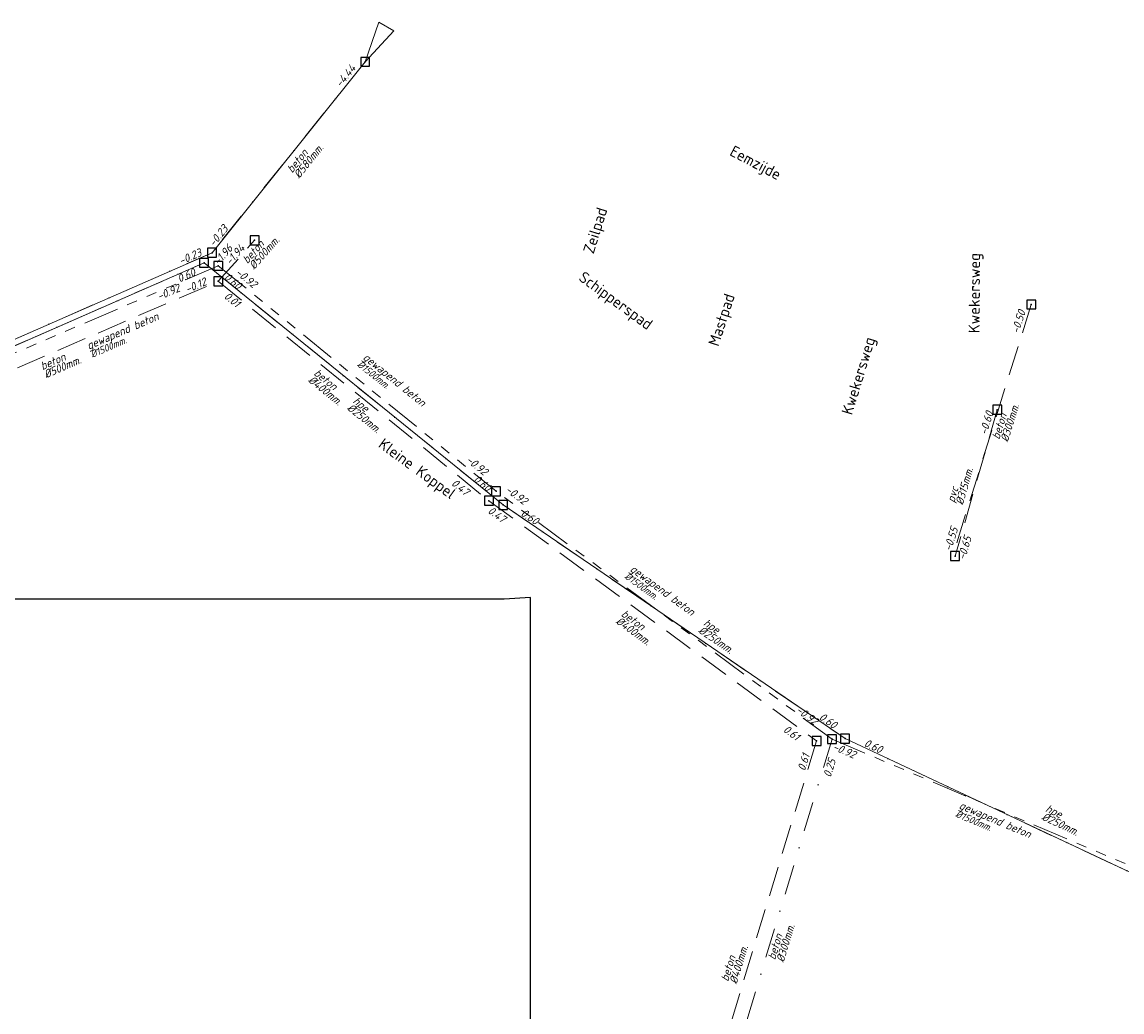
# Model space of a CAD drawing. Header units: metres. Extents: x 152202 to 157341, y 461610 to 468701.
# Tile 85 of 238: x 154283 to 154468, y 463696 to 463862. Entities that reach past the tile are written whole.
import ezdxf
from ezdxf.enums import TextEntityAlignment as Align
from ezdxf.lldxf.tags import DXFTag

# ---------------------------------------------------------------- set-up
doc = ezdxf.new("R2010")
doc.units = ezdxf.units.M
doc.header["$PDMODE"] = 64
doc.header["$PDSIZE"] = 1.5
for name, pattern in [('RI-GWA', [18.45, 6, -1.8, 1.75, -1.8, 1.75, -1.8, 1.75, -1.8]), ('RI-HWA', [7.4, 5, -2.4]), ('RI-VWA', [11, 5, -3, 0, -3])]:
    doc.linetypes.add(name, pattern=pattern)
doc.layers.get('0').update_dxf_attribs({"linetype": 'CONTINUOUS'})
doc.layers.get('DEFPOINTS').update_dxf_attribs({"linetype": 'CONTINUOUS'})
for name, color, linetype, lineweight in [('B-OI-RI-GWA-MATERIAAL-T18', 10, 'CONTINUOUS', 18), ('B-OI-RI-GWA_BOB-T18', 10, 'CONTINUOUS', 18), ('B-OI-RI-GWA_DIAMETER-T18', 10, 'CONTINUOUS', 18), ('B-OI-RI-GWA_TRANSPORTLEIDING-G', 10, 'RI-GWA', 18), ('B-OI-RI-GWA_TRANSPORTLEIDING_BETON_1500-G', 10, 'RI-GWA', 18), ('B-OI-RI-HWA-BOB-T18', 150, 'CONTINUOUS', 18), ('B-OI-RI-HWA-MATERIAAL-T18', 150, 'CONTINUOUS', 18), ('B-OI-RI-HWA_DIAMETER-T18', 150, 'CONTINUOUS', 18), ('B-OI-RI-HWA_TRANSPORTLEIDING-G', 150, 'RI-HWA', 18), ('B-OI-RI-HWA_TRANSPORTLEIDING_BETON_300-G', 150, 'RI-HWA', 18), ('B-OI-RI-HWA_TRANSPORTLEIDING_BETON_400-G', 150, 'RI-HWA', 18), ('B-OI-RI-HWA_TRANSPORTLEIDING_BETON_500-G', 150, 'RI-HWA', 18), ('B-OI-RI-HWA_TRANSPORTLEIDING_PVC_315-G', 150, 'RI-HWA', 18), ('B-OI-RI-PERSLEIDING-G', 210, 'RI-PERS', 18), ('B-OI-RI-PERSLEIDING_250-G', 210, 'RI-PERS', 18), ('B-OI-RI-VWA-BOB-T18', 34, 'CONTINUOUS', 18), ('B-OI-RI-VWA-DIAMETER-T18', 34, 'CONTINUOUS', 18), ('B-OI-RI-VWA-MATERIAAL-T18', 34, 'CONTINUOUS', 18), ('B-OI-RI-VWA_TRANSPORTLEIDING-G', 34, 'RI-VWA', 18), ('B-OI-RI-VWA_TRANSPORTLEIDING_BETON_300-G', 34, 'RI-VWA', 18), ('B-OI-RI-VWA_TRANSPORTLEIDING_BETON_600-G', 34, 'RI-VWA', 18), ('B-OI-RI-VWA_TRANSPORTLEIDING_GVK_750-G', 34, 'RI-VWA', 18), ('B-RO-OG-TOPOGRAFIE-T18', 2, 'CONTINUOUS', 18)]:
    doc.layers.add(name, color=color, linetype=linetype, lineweight=lineweight)
for name, color, linetype in [('gemengd', 10, 'CONTINUOUS'), ('gs dwa', 34, 'CONTINUOUS'), ('gs rwa', 150, 'CONTINUOUS')]:
    doc.layers.add(name, color=color, linetype=linetype)
doc.styles.add('NLCS-ISO-M200-T18', font='NLCS-ISO.ttf', dxfattribs={"height": 360})
doc.styles.add('NLCS-ISO-M500-T18_CURSIEF', font='NLCS-ISO.ttf', dxfattribs={"oblique": 15, "height": 0.9})
doc.styles.add('NLCS-ISO-M750-T18_CURSIEF', font='NLCS-ISO.ttf', dxfattribs={"oblique": 15, "height": 1.35})
tags = doc.linetypes.add('RI-PERS', pattern='A,7,-2,["P",Standard,S=1.8,R=0,X=-0.5,Y=-0.9],-2,7,-2,[102,NLCS.SHX,S=1,R=180,X=0,Y=0],-2', length=22).pattern_tags.tags
tags[6] = DXFTag(74, 10)

# ---------------------------------------------------------------- blocks, each defined once
blk = doc.blocks.new('ACMAP_ANN_TEMPLATE_hwa-diam')
at = {"style": 'NLCS-ISO-M750-T18_CURSIEF', "oblique": 15}
blk.add_attdef('hwa-diam', (-3.7, -1.3), '', height=1.35, dxfattribs=at)
blk = doc.blocks.new('ACMAP_ANN_TEMPLATE_hwa-materiaal')
at = {"style": 'NLCS-ISO-M750-T18_CURSIEF', "oblique": 15}
blk.add_attdef('hwa-mat', (-3.7, 0.2), '', height=1.35, dxfattribs=at)
blk = doc.blocks.new('ACMAP_ANN_TEMPLATE_vwa-diam')
at = {"style": 'NLCS-ISO-M750-T18_CURSIEF', "oblique": 15}
blk.add_attdef('vwa-diam', (0.3, -1.3), '', height=1.35, dxfattribs=at)
blk = doc.blocks.new('ACMAP_ANN_TEMPLATE_vwa-materiaal')
at = {"style": 'NLCS-ISO-M750-T18_CURSIEF', "oblique": 15}
blk.add_attdef('vwa-mat', (0.3, 0.2), '', height=1.35, dxfattribs=at)
blk = doc.blocks.new('ACMAP_ANN_TEMPLATE_gwa-diam')
at = {"style": 'NLCS-ISO-M500-T18_CURSIEF', "oblique": 15}
blk.add_attdef('gwa-diam', (-2.2, -1.3), '', height=1.2, dxfattribs=at)
blk = doc.blocks.new('ACMAP_ANN_TEMPLATE_gwa-materiaal')
at = {"style": 'NLCS-ISO-M750-T18_CURSIEF', "oblique": 15}
blk.add_attdef('gwa-mat', (-2.2, 0.2), '', height=1.35, dxfattribs=at)
blk = doc.blocks.new('ACMAP_ANN_TEMPLATE_gwa-nap-l')
at = {"style": 'NLCS-ISO-M750-T18_CURSIEF', "oblique": 15}
blk.add_attdef('gwa-nap-l', (2.3, 0.2), '', height=1.35, dxfattribs=at)
blk = doc.blocks.new('ACMAP_ANN_TEMPLATE_gwa-nap-r')
at = {"style": 'NLCS-ISO-M750-T18_CURSIEF', "oblique": 15}
blk.add_attdef('gwa-nap-r', (-5.6, 0.2), '', height=1.35, dxfattribs=at)
blk = doc.blocks.new('ACMAP_ANN_TEMPLATE_vwa-nap-l')
at = {"style": 'NLCS-ISO-M750-T18_CURSIEF', "oblique": 15}
blk.add_attdef('vwa-nap-l', (3.3, 0.2), '', height=1.35, dxfattribs=at)
blk = doc.blocks.new('ACMAP_ANN_TEMPLATE_vwa-nap-r')
at = {"style": 'NLCS-ISO-M750-T18_CURSIEF', "oblique": 15}
blk.add_attdef('vwa-nap-r', (-5.6, 0.2), '', height=1.35, dxfattribs=at)
blk = doc.blocks.new('ACMAP_ANN_TEMPLATE_hwa-nap-l')
at = {"style": 'NLCS-ISO-M750-T18_CURSIEF', "oblique": 15}
blk.add_attdef('hwa-nap-l', (3.3, 0.2), '', height=1.35, dxfattribs=at)
blk = doc.blocks.new('ACMAP_ANN_TEMPLATE_hwa-nap-r')
at = {"style": 'NLCS-ISO-M750-T18_CURSIEF', "oblique": 15}
blk.add_attdef('hwa-nap-r', (-5.6, 0.2), '', height=1.35, dxfattribs=at)

msp = doc.modelspace()

# ---------------------------------------------------------------- linework, layer by layer
at = {"layer": 'B-OI-RI-GWA_TRANSPORTLEIDING-G', "flags": 128}
for points in [[(154316.4, 463821.4), (154265.3, 463799.5)], [(154316.4, 463821.4), (154363.1, 463783.5)], [(154419.6, 463741.8), (154363.1, 463783.5)], [(154419.6, 463741.8), (154487, 463713.2)]]:
    msp.add_lwpolyline(points, dxfattribs=at)
at = {"layer": 'B-OI-RI-GWA_TRANSPORTLEIDING_BETON_1500-G'}
for points in [[(154316.4, 463821.4), (154265.3, 463799.5)], [(154316.4, 463821.4), (154363.1, 463783.5)], [(154419.6, 463741.8), (154363.1, 463783.5)], [(154419.6, 463741.8), (154487, 463713.2)]]:
    msp.add_lwpolyline(points, dxfattribs=at)
at = {"layer": 'B-OI-RI-HWA_TRANSPORTLEIDING-G', "flags": 128}
for points in [[(154316.4, 463818.8), (154322.5, 463825.7)], [(154269.01, 463798.4), (154316.4, 463818.8)], [(154316.4, 463818.8), (154361.9, 463781.9)], [(154453.1, 463814.92), (154439.9, 463772.7)], [(154447.4, 463797.2), (154440.3, 463772.6)], [(154361.9, 463781.9), (154417.01, 463741.5)], [(154417.01, 463741.5), (154392.4, 463660.7)]]:
    msp.add_lwpolyline(points, dxfattribs=at)
at = {"layer": 'B-OI-RI-HWA_TRANSPORTLEIDING_BETON_300-G'}
msp.add_lwpolyline([(154453.1, 463814.92), (154439.9, 463772.7)], dxfattribs=at)
at = {"layer": 'B-OI-RI-HWA_TRANSPORTLEIDING_BETON_400-G'}
for points in [[(154316.4, 463818.8), (154361.9, 463781.9)], [(154361.9, 463781.9), (154417.01, 463741.5)], [(154417.01, 463741.5), (154392.4, 463660.7)]]:
    msp.add_lwpolyline(points, dxfattribs=at)
at = {"layer": 'B-OI-RI-HWA_TRANSPORTLEIDING_BETON_500-G'}
for points in [[(154316.4, 463818.8), (154322.5, 463825.7)], [(154269.01, 463798.4), (154316.4, 463818.8)]]:
    msp.add_lwpolyline(points, dxfattribs=at)
at = {"layer": 'B-OI-RI-HWA_TRANSPORTLEIDING_PVC_315-G'}
msp.add_lwpolyline([(154447.4, 463797.2), (154440.3, 463772.6)], dxfattribs=at)
at = {"layer": 'B-OI-RI-PERSLEIDING-G'}
for p, q in [((154341.1, 463855.7), (154343.4, 463862.4)), ((154343.4, 463862.4), (154345.91, 463860.91)), ((154341.1, 463855.7), (154345.91, 463860.91)), ((154341.1, 463855.7), (154315.34, 463823.61)), ((154209.41, 463777.14), (154315.34, 463823.61)), ((154210.8, 463776.7), (154314, 463821.9)), ((154314, 463821.9), (154364.3, 463781.2)), ((154364.3, 463781.2), (154421.8, 463741.9)), ((154421.8, 463741.9), (154486.8, 463711.4))]:
    msp.add_line(p, q, dxfattribs=at)
at = {"layer": 'B-OI-RI-PERSLEIDING_250-G'}
for points in [[(154210.8, 463776.7), (154314, 463821.9)], [(154314, 463821.9), (154364.3, 463781.2)], [(154364.3, 463781.2), (154421.8, 463741.9)], [(154421.8, 463741.9), (154486.8, 463711.4)]]:
    msp.add_lwpolyline(points, dxfattribs=at)
at = {"layer": 'B-OI-RI-VWA_TRANSPORTLEIDING-G', "flags": 128}
for points in [[(154341.1, 463855.7), (154315.34, 463823.61)], [(154209.41, 463777.14), (154315.34, 463823.61)], [(154210.8, 463776.7), (154314, 463821.9)], [(154314, 463821.9), (154364.3, 463781.2)], [(154364.3, 463781.2), (154421.8, 463741.9)], [(154419.6, 463741.8), (154394.4, 463658.6)], [(154421.8, 463741.9), (154486.8, 463711.4)]]:
    msp.add_lwpolyline(points, dxfattribs=at)
at = {"layer": 'B-OI-RI-VWA_TRANSPORTLEIDING_BETON_300-G'}
msp.add_lwpolyline([(154419.6, 463741.8), (154394.4, 463658.6)], dxfattribs=at)
at = {"layer": 'B-OI-RI-VWA_TRANSPORTLEIDING_BETON_600-G'}
msp.add_lwpolyline([(154341.1, 463855.7), (154315.34, 463823.61)], dxfattribs=at)
at = {"layer": 'B-OI-RI-VWA_TRANSPORTLEIDING_GVK_750-G'}
msp.add_lwpolyline([(154209.41, 463777.14), (154315.34, 463823.61)], dxfattribs=at)
at = {"layer": 'DEFPOINTS', "flags": 128}
msp.add_lwpolyline([(154368.925, 463765.638), (154364.495, 463765.34), (154329.355, 463765.34), (154171.855, 463765.34), (154171.855, 463588.34), (154171.855, 463526.092), (154368.925, 463526.092)], close=True, dxfattribs=at)
at = {"layer": 'gemengd'}
for p in [(154316.4, 463821.4), (154316.4, 463821.4), (154363.1, 463783.5), (154363.1, 463783.5)]:
    msp.add_point(p, dxfattribs=at)
at = {"layer": 'gs dwa'}
for p in [(154341.1, 463855.7), (154341.1, 463855.7), (154315.34, 463823.61), (154315.34, 463823.61), (154314, 463821.9), (154314, 463821.9), (154364.3, 463781.2), (154364.3, 463781.2), (154419.6, 463741.8), (154419.6, 463741.8), (154421.8, 463741.9), (154421.8, 463741.9)]:
    msp.add_point(p, dxfattribs=at)
at = {"layer": 'gs rwa'}
for p in [(154322.5, 463825.7), (154322.5, 463825.7), (154316.4, 463818.8), (154316.4, 463818.8), (154453.1, 463814.9), (154453.1, 463814.9), (154447.4, 463797.2), (154447.4, 463797.2), (154361.9, 463781.9), (154361.9, 463781.9), (154440.3, 463772.6), (154440.3, 463772.6), (154417.01, 463741.5), (154417.01, 463741.5)]:
    msp.add_point(p, dxfattribs=at)

# ---------------------------------------------------------------- block references
at = {"layer": 'B-OI-RI-GWA-MATERIAAL-T18'}
for p, rotation in [((154296.711, 463807.967), 23.1985905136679), ((154342.182, 463804.259), 320.9384881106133), ((154387.16, 463768.699), 323.5707049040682), ((154442.782, 463729.148), 337.0069171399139)]:
    msp.add_blockref('ACMAP_ANN_TEMPLATE_gwa-materiaal', p, dxfattribs=dict(at, rotation=rotation)).add_auto_attribs({'gwa-mat': 'gewapend beton'})
at = {"layer": 'B-OI-RI-GWA_BOB-T18'}
for name, p, rotation, values in [('ACMAP_ANN_TEMPLATE_gwa-nap-l', (154317.255, 463821.371), 320.9384881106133, {'gwa-nap-l': '-0.92'}), ('ACMAP_ANN_TEMPLATE_gwa-nap-l', (154304.409, 463814.487), 23.1985905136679, {'gwa-nap-l': '-0.92'}), ('ACMAP_ANN_TEMPLATE_gwa-nap-r', (154362.178, 463784.881), 320.9384881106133, {'gwa-nap-r': '-0.92'}), ('ACMAP_ANN_TEMPLATE_gwa-nap-r', (154368.952, 463780.008), 323.5707049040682, {'gwa-nap-r': '-0.92'}), ('ACMAP_ANN_TEMPLATE_gwa-nap-l', (154411.446, 463747.662), 323.5707049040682, {'gwa-nap-l': '-0.92'}), ('ACMAP_ANN_TEMPLATE_gwa-nap-l', (154417.39, 463740.767), 337.0069171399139, {'gwa-nap-l': '-0.92'})]:
    msp.add_blockref(name, p, dxfattribs=dict(at, rotation=rotation)).add_auto_attribs(values)
at = {"layer": 'B-OI-RI-GWA_DIAMETER-T18'}
for p, rotation in [((154296.711, 463807.967), 23.1985905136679), ((154342.182, 463804.259), 320.9384881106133), ((154387.16, 463768.699), 323.5707049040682), ((154442.782, 463729.148), 337.0069171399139)]:
    msp.add_blockref('ACMAP_ANN_TEMPLATE_gwa-diam', p, dxfattribs=dict(at, rotation=rotation)).add_auto_attribs({'gwa-diam': '%%c1500mm.'})
at = {"layer": 'B-OI-RI-HWA-BOB-T18'}
for name, p, rotation, values in [('ACMAP_ANN_TEMPLATE_hwa-nap-r', (154320.285, 463825.472), 48.52145337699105, {'hwa-nap-r': '-1.96'}), ('ACMAP_ANN_TEMPLATE_hwa-nap-l', (154316.4, 463818.8), 48.52145337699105, {'hwa-nap-l': '-1.94'}), ('ACMAP_ANN_TEMPLATE_hwa-nap-r', (154316.4, 463818.8), 23.29045499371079, {'hwa-nap-r': '-0.12'}), ('ACMAP_ANN_TEMPLATE_hwa-nap-l', (154314.548, 463818.003), 320.9583273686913, {'hwa-nap-l': '0.01'}), ('ACMAP_ANN_TEMPLATE_hwa-nap-l', (154450.208, 463806.686), 72.63824856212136, {'hwa-nap-l': '-0.50'}), ('ACMAP_ANN_TEMPLATE_hwa-nap-l', (154444.931, 463789.655), 73.90091407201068, {'hwa-nap-l': '-0.60'}), ('ACMAP_ANN_TEMPLATE_hwa-nap-r', (154359.696, 463780.95), 320.9583273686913, {'hwa-nap-r': '0.47'}), ('ACMAP_ANN_TEMPLATE_hwa-nap-l', (154358.812, 463781.739), 323.7556285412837, {'hwa-nap-l': '0.47'}), ('ACMAP_ANN_TEMPLATE_hwa-nap-r', (154441.497, 463778.628), 72.63824856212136, {'hwa-nap-r': '-0.55'}), ('ACMAP_ANN_TEMPLATE_hwa-nap-r', (154443.723, 463777.16), 73.90091407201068, {'hwa-nap-r': '-0.65'}), ('ACMAP_ANN_TEMPLATE_hwa-nap-r', (154415.672, 463739.694), 323.7556285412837, {'hwa-nap-r': '0.61'}), ('ACMAP_ANN_TEMPLATE_hwa-nap-l', (154414.287, 463733.162), 73.06035439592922, {'hwa-nap-l': '0.61'})]:
    msp.add_blockref(name, p, dxfattribs=dict(at, rotation=rotation)).add_auto_attribs(values)
at = {"layer": 'B-OI-RI-HWA-MATERIAAL-T18'}
for p, rotation, values in [((154323.899, 463824.31), 48.52145337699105, {'hwa-mat': 'beton'}), ((154290.301, 463805.119), 23.29045499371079, {'hwa-mat': 'beton'}), ((154335.092, 463800.676), 320.9583273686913, {'hwa-mat': 'beton'}), ((154449.021, 463795.594), 72.63824856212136, {'hwa-mat': 'beton'}), ((154441.381, 463785.005), 73.90091407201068, {'hwa-mat': 'pvc'}), ((154386.887, 463760.274), 323.7556285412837, {'hwa-mat': 'beton'}), ((154403.407, 463704.455), 73.06035439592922, {'hwa-mat': 'beton'})]:
    msp.add_blockref('ACMAP_ANN_TEMPLATE_hwa-materiaal', p, dxfattribs=dict(at, rotation=rotation)).add_auto_attribs(values)
at = {"layer": 'B-OI-RI-HWA_DIAMETER-T18'}
for p, rotation, values in [((154323.899, 463824.31), 48.52145337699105, {'hwa-diam': '%%c500mm.'}), ((154290.301, 463805.119), 23.29045499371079, {'hwa-diam': '%%c500mm.'}), ((154335.092, 463800.676), 320.9583273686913, {'hwa-diam': '%%c400mm.'}), ((154449.021, 463795.594), 72.63824856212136, {'hwa-diam': '%%c300mm.'}), ((154441.381, 463785.005), 73.90091407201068, {'hwa-diam': '%%c315mm.'}), ((154386.887, 463760.274), 323.7556285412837, {'hwa-diam': '%%c400mm.'}), ((154403.407, 463704.455), 73.06035439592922, {'hwa-diam': '%%c400mm.'})]:
    msp.add_blockref('ACMAP_ANN_TEMPLATE_hwa-diam', p, dxfattribs=dict(at, rotation=rotation)).add_auto_attribs(values)
at = {"layer": 'B-OI-RI-VWA-BOB-T18'}
for name, p, rotation, values in [('ACMAP_ANN_TEMPLATE_vwa-nap-l', (154335.083, 463848.611), 51.24451403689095, {'vwa-nap-l': '-4.44'}), ('ACMAP_ANN_TEMPLATE_vwa-nap-r', (154319.351, 463828.741), 51.24451403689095, {'vwa-nap-r': '-0.23'}), ('ACMAP_ANN_TEMPLATE_vwa-nap-r', (154315.34, 463823.61), 23.68638505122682, {'vwa-nap-r': '-0.23'}), ('ACMAP_ANN_TEMPLATE_vwa-nap-r', (154315.08, 463820.629), 23.65267343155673, {'vwa-nap-r': '0.60'}), ('ACMAP_ANN_TEMPLATE_vwa-nap-l', (154314.541, 463821.188), 321.0221156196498, {'vwa-nap-l': '0.60'}), ('ACMAP_ANN_TEMPLATE_vwa-nap-r', (154363.431, 463781.612), 321.0221156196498, {'vwa-nap-r': '0.60'}), ('ACMAP_ANN_TEMPLATE_vwa-nap-l', (154364.3, 463781.2), 325.6482424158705, {'vwa-nap-l': '0.60'}), ('ACMAP_ANN_TEMPLATE_vwa-nap-r', (154421.8, 463741.9), 325.6482424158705, {'vwa-nap-r': '0.60'}), ('ACMAP_ANN_TEMPLATE_vwa-nap-l', (154421.8, 463741.9), 334.8625854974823, {'vwa-nap-l': '0.60'}), ('ACMAP_ANN_TEMPLATE_vwa-nap-l', (154418.614, 463732.072), 73.14924678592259, {'vwa-nap-l': '0.25'})]:
    msp.add_blockref(name, p, dxfattribs=dict(at, rotation=rotation)).add_auto_attribs(values)
at = {"layer": 'B-OI-RI-VWA-DIAMETER-T18'}
for p, rotation, values in [((154328.788, 463836.557), 51.24451403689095, {'vwa-diam': '%%c580mm.'}), ((154338.531, 463798.509), 321.0221156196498, {'vwa-diam': '%%c250mm.'}), ((154397.487, 463761.062), 325.6482424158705, {'vwa-diam': '%%c250mm.'}), ((154455.013, 463729.633), 334.8625854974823, {'vwa-diam': '%%c250mm.'}), ((154410.134, 463704.27), 73.14924678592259, {'vwa-diam': '%%c300mm.'})]:
    msp.add_blockref('ACMAP_ANN_TEMPLATE_vwa-diam', p, dxfattribs=dict(at, rotation=rotation)).add_auto_attribs(values)
at = {"layer": 'B-OI-RI-VWA-MATERIAAL-T18'}
for p, rotation, values in [((154328.788, 463836.557), 51.24451403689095, {'vwa-mat': 'beton'}), ((154338.531, 463798.509), 321.0221156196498, {'vwa-mat': 'hpe'}), ((154397.487, 463761.062), 325.6482424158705, {'vwa-mat': 'hpe'}), ((154455.013, 463729.633), 334.8625854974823, {'vwa-mat': 'hpe'}), ((154410.134, 463704.27), 73.14924678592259, {'vwa-mat': 'beton'})]:
    msp.add_blockref('ACMAP_ANN_TEMPLATE_vwa-materiaal', p, dxfattribs=dict(at, rotation=rotation)).add_auto_attribs(values)

# ---------------------------------------------------------------- texts
at = {"layer": 'B-RO-OG-TOPOGRAFIE-T18', "style": 'NLCS-ISO-M200-T18'}
for s, rotation, p in [('Eemzijde', 332.2, (154406.64, 463838.492)), ('Zeilpad', 72.6, (154380.045, 463827.273)), ('Kwekersweg', 89.6, (154443.815, 463816.82)), ('Schipperspad', 323.9, (154383.081, 463815.34)), ('Mastpad', 72.1, (154401.272, 463812.24)), ('Kwekersweg', 73, (154424.294, 463802.831)), ('Kleine Koppel', 323.9, (154349.688, 463787.083))]:
    msp.add_text(s, height=1.875, rotation=rotation, dxfattribs=at).set_placement(p, align=Align.MIDDLE)

doc.saveas('drawing.dxf')
